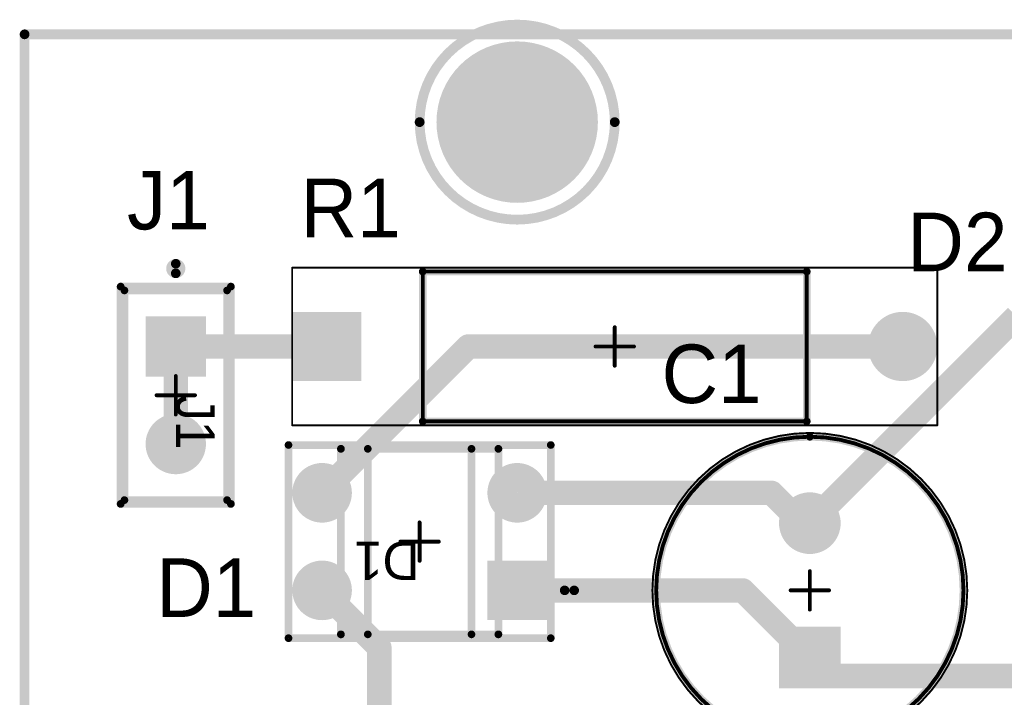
# Model space of a CAD drawing. Header units: millimetres. Extents: x 1.79 to 6.42, y 2.45 to 4.75.
# Tile 14 of 34: x 1.79 to 2.8, y 4.04 to 4.73. Entities that reach past the tile are written whole.
import ezdxf

# ---------------------------------------------------------------- set-up
doc = ezdxf.new("R2010")
doc.units = ezdxf.units.MM
doc.header["$MEASUREMENT"] = 0
for name, color, linetype in [('BottomLayer', 5, 'Continuous'), ('BottomSolder', 6, 'Continuous'), ('Mechanical13', 56, 'Continuous'), ('Mechanical15', 56, 'Continuous'), ('Mechanical16', 56, 'Continuous'), ('Mechanical2', 216, 'Continuous'), ('Mechanical3', 76, 'Continuous'), ('Mechanical5', 56, 'Continuous'), ('MultiLayer', 9, 'Continuous'), ('PadHoleLayer', 156, 'Continuous'), ('TopLayer', 1, 'Continuous'), ('TopOverlay', 2, 'Continuous'), ('TopSolder', 216, 'Continuous')]:
    doc.layers.add(name, color=color, linetype=linetype)

# ---------------------------------------------------------------- blocks, each defined once
blk = doc.blocks.new('VISH_A1_2_V2_29')
at = {"layer": 'BottomLayer', "const_width": 0.0315}
blk.add_lwpolyline([(0.2795, 0, 1), (0.311, 0, 1)], format="xyb", close=True, dxfattribs=at)
at = {"layer": 'BottomLayer'}
blk.add_solid([(-0.3268, -0.0315), (-0.2638, -0.0315), (-0.3268, 0.0315), (-0.2638, 0.0315)], dxfattribs=at)
at = {"layer": 'BottomSolder', "const_width": 0.0355}
blk.add_lwpolyline([(0.2775, 0, 1), (0.313, 0, 1)], format="xyb", close=True, dxfattribs=at)
at = {"layer": 'BottomSolder'}
blk.add_solid([(-0.3308, -0.0355), (-0.2598, -0.0355), (-0.3308, 0.0355), (-0.2598, 0.0355)], dxfattribs=at)
at = {"layer": 'Mechanical13', "const_width": 0.00394}
for points in [[(-0.1968, -0.0768), (-0.1968, 0.0768)], [(-0.1968, 0.0768), (0.1968, 0.0768)], [(0.1967, 0.0768), (0.1968, 0.0766)], [(0.1968, -0.0768), (0.1968, 0.0766)], [(-0.1968, -0.0768), (0.1968, -0.0768)]]:
    blk.add_lwpolyline(points, dxfattribs=at)
at = {"layer": 'Mechanical13', "const_width": 0.00197}
for points in [[(-0.1978, 0.0768, 1), (-0.1959, 0.0768, 1)], [(-0.1978, 0.0768, 1), (-0.1959, 0.0768, 1)], [(0.1957, 0.0768, 1), (0.1977, 0.0768, 1)], [(0.1959, 0.0768, 1), (0.1978, 0.0768, 1)], [(0.1959, 0.0766, 1), (0.1978, 0.0766, 1)], [(0.1959, 0.0766, 1), (0.1978, 0.0766, 1)], [(-0.1978, -0.0768, 1), (-0.1959, -0.0768, 1)], [(-0.1978, -0.0768, 1), (-0.1959, -0.0768, 1)], [(0.1959, -0.0768, 1), (0.1978, -0.0768, 1)], [(0.1959, -0.0768, 1), (0.1978, -0.0768, 1)]]:
    blk.add_lwpolyline(points, format="xyb", close=True, dxfattribs=at)
at = {"layer": 'Mechanical15'}
for points, const_width in [([(-0.3307, -0.0807), (-0.3307, 0.0807)], 0.00197), ([(-0.3307, 0.0807), (0.3307, 0.0807)], 0.00197), ([(0.3307, -0.0807), (0.3307, 0.0807)], 0.00197), ([(0, -0.0197), (0, 0.0197)], 0.00394), ([(-0.0197, 0), (0.0197, 0)], 0.00394), ([(-0.3307, -0.0807), (0.3307, -0.0807)], 0.00197)]:
    blk.add_lwpolyline(points, dxfattribs=dict(at, const_width=const_width))
for points, const_width in [([(-0.3312, 0.0807, 1), (-0.3302, 0.0807, 1)], 0.000984), ([(-0.3312, 0.0807, 1), (-0.3302, 0.0807, 1)], 0.000984), ([(0.3302, 0.0807, 1), (0.3312, 0.0807, 1)], 0.000984), ([(0.3302, 0.0807, 1), (0.3312, 0.0807, 1)], 0.000984), ([(-0.001, 0.0197, 1), (0.001, 0.0197, 1)], 0.00197), ([(-0.0207, 0, 1), (-0.0187, 0, 1)], 0.00197), ([(0.0187, 0, 1), (0.0207, 0, 1)], 0.00197), ([(-0.001, -0.0197, 1), (0.001, -0.0197, 1)], 0.00197), ([(-0.3312, -0.0807, 1), (-0.3302, -0.0807, 1)], 0.000984), ([(-0.3312, -0.0807, 1), (-0.3302, -0.0807, 1)], 0.000984), ([(0.3302, -0.0807, 1), (0.3312, -0.0807, 1)], 0.000984), ([(0.3302, -0.0807, 1), (0.3312, -0.0807, 1)], 0.000984)]:
    blk.add_lwpolyline(points, format="xyb", close=True, dxfattribs=dict(at, const_width=const_width))
at = {"layer": 'MultiLayer', "const_width": 0.0315}
blk.add_lwpolyline([(0.2795, 0, 1), (0.311, 0, 1)], format="xyb", close=True, dxfattribs=at)
at = {"layer": 'MultiLayer'}
blk.add_solid([(-0.3268, -0.0315), (-0.2638, -0.0315), (-0.3268, 0.0315), (-0.2638, 0.0315)], dxfattribs=at)
at = {"layer": 'PadHoleLayer', "const_width": 0.0217}
for points in [[(-0.3061, 0, 1), (-0.2844, 0, 1)], [(0.2844, 0, 1), (0.3061, 0, 1)]]:
    blk.add_lwpolyline(points, format="xyb", close=True, dxfattribs=at)
at = {"layer": 'TopLayer', "const_width": 0.0315}
blk.add_lwpolyline([(0.2795, 0, 1), (0.311, 0, 1)], format="xyb", close=True, dxfattribs=at)
at = {"layer": 'TopLayer'}
blk.add_solid([(-0.3268, -0.0315), (-0.2638, -0.0315), (-0.3268, 0.0315), (-0.2638, 0.0315)], dxfattribs=at)
at = {"layer": 'TopOverlay', "const_width": 0.00787}
for points in [[(-0.1968, 0.0768), (0.1968, 0.0768)], [(-0.1968, -0.0768), (-0.1968, 0.0768)], [(0.1968, -0.0768), (0.1968, 0.0768)], [(-0.1968, -0.0768), (0.1968, -0.0768)]]:
    blk.add_lwpolyline(points, dxfattribs=at)
at = {"layer": 'TopOverlay', "const_width": 0.00394}
for points in [[(-0.1988, 0.0768, 1), (-0.1949, 0.0768, 1)], [(-0.1988, 0.0768, 1), (-0.1949, 0.0768, 1)], [(0.1949, 0.0768, 1), (0.1988, 0.0768, 1)], [(0.1949, 0.0768, 1), (0.1988, 0.0768, 1)], [(-0.1988, -0.0768, 1), (-0.1949, -0.0768, 1)], [(-0.1988, -0.0768, 1), (-0.1949, -0.0768, 1)], [(0.1949, -0.0768, 1), (0.1988, -0.0768, 1)], [(0.1949, -0.0768, 1), (0.1988, -0.0768, 1)]]:
    blk.add_lwpolyline(points, format="xyb", close=True, dxfattribs=at)
at = {"layer": 'TopSolder', "const_width": 0.0355}
blk.add_lwpolyline([(0.2775, 0, 1), (0.313, 0, 1)], format="xyb", close=True, dxfattribs=at)
at = {"layer": 'TopSolder'}
blk.add_solid([(-0.3308, -0.0355), (-0.2598, -0.0355), (-0.3308, 0.0355), (-0.2598, 0.0355)], dxfattribs=at)
blk = doc.blocks.new('FP_TSW_102_07_G_S_MFG_39')
at = {"layer": 'BottomLayer', "const_width": 0.0309}
blk.add_lwpolyline([(0.0345, 0, 1), (0.0655, 0, 1)], format="xyb", close=True, dxfattribs=at)
at = {"layer": 'BottomLayer'}
blk.add_solid([(-0.0809, -0.0309), (-0.0191, -0.0309), (-0.0809, 0.0309), (-0.0191, 0.0309)], dxfattribs=at)
at = {"layer": 'BottomSolder', "const_width": 0.0309}
blk.add_lwpolyline([(0.0345, 0, 1), (0.0655, 0, 1)], format="xyb", close=True, dxfattribs=at)
at = {"layer": 'BottomSolder'}
blk.add_solid([(-0.0809, -0.0309), (-0.0191, -0.0309), (-0.0809, 0.0309), (-0.0191, 0.0309)], dxfattribs=at)
at = {"layer": 'Mechanical16', "const_width": 0.00394}
for points in [[(0, -0.0197), (0, 0.0197)], [(0.0197, 0), (-0.0197, 0)]]:
    blk.add_lwpolyline(points, dxfattribs=at)
at = {"layer": 'Mechanical16', "const_width": 0.00197}
for points in [[(-0.001, 0.0197, 1), (0.001, 0.0197, 1)], [(-0.0207, 0, 1), (-0.0187, 0, 1)], [(0.0187, 0, 1), (0.0207, 0, 1)], [(-0.001, -0.0197, 1), (0.001, -0.0197, 1)]]:
    blk.add_lwpolyline(points, format="xyb", close=True, dxfattribs=at)
at = {"layer": 'Mechanical2', "const_width": 0.00787}
for points in [[(0.1075, 0.0526), (-0.1075, 0.0526)], [(-0.1075, -0.0526), (-0.1075, 0.0526)], [(0.1075, -0.0526), (0.1075, 0.0526)], [(0.1075, -0.0526), (-0.1075, -0.0526)]]:
    blk.add_lwpolyline(points, dxfattribs=at)
at = {"layer": 'Mechanical2', "const_width": 0.00394}
for points in [[(-0.1094, 0.0526, 1), (-0.1055, 0.0526, 1)], [(-0.1094, 0.0526, 1), (-0.1055, 0.0526, 1)], [(0.1055, 0.0526, 1), (0.1094, 0.0526, 1)], [(0.1055, 0.0526, 1), (0.1094, 0.0526, 1)], [(-0.1094, -0.0526, 1), (-0.1055, -0.0526, 1)], [(-0.1094, -0.0526, 1), (-0.1055, -0.0526, 1)], [(0.1055, -0.0526, 1), (0.1094, -0.0526, 1)], [(0.1055, -0.0526, 1), (0.1094, -0.0526, 1)]]:
    blk.add_lwpolyline(points, format="xyb", close=True, dxfattribs=at)
at = {"layer": 'Mechanical3', "const_width": 0.00787}
for points in [[(0.1114, 0.0565), (-0.1114, 0.0565)], [(-0.1114, -0.0565), (-0.1114, 0.0565)], [(0.1114, -0.0565), (0.1114, 0.0565)], [(0.1114, -0.0565), (-0.1114, -0.0565)]]:
    blk.add_lwpolyline(points, dxfattribs=at)
at = {"layer": 'Mechanical3', "const_width": 0.00394}
for points in [[(-0.1134, 0.0565, 1), (-0.1094, 0.0565, 1)], [(-0.1134, 0.0565, 1), (-0.1094, 0.0565, 1)], [(0.1094, 0.0565, 1), (0.1134, 0.0565, 1)], [(0.1094, 0.0565, 1), (0.1134, 0.0565, 1)], [(-0.1134, -0.0565, 1), (-0.1094, -0.0565, 1)], [(-0.1134, -0.0565, 1), (-0.1094, -0.0565, 1)], [(0.1094, -0.0565, 1), (0.1134, -0.0565, 1)], [(0.1094, -0.0565, 1), (0.1134, -0.0565, 1)]]:
    blk.add_lwpolyline(points, format="xyb", close=True, dxfattribs=at)
at = {"layer": 'Mechanical5', "const_width": 0.00787}
for points in [[(0.1114, 0.0565), (-0.1114, 0.0565)], [(-0.1114, -0.0565), (-0.1114, 0.0565)], [(0.1114, -0.0565), (0.1114, 0.0565)], [(0.1114, -0.0565), (-0.1114, -0.0565)]]:
    blk.add_lwpolyline(points, dxfattribs=at)
at = {"layer": 'Mechanical5', "const_width": 0.00394}
for points in [[(-0.1134, 0.0565, 1), (-0.1094, 0.0565, 1)], [(-0.1134, 0.0565, 1), (-0.1094, 0.0565, 1)], [(0.1094, 0.0565, 1), (0.1134, 0.0565, 1)], [(0.1094, 0.0565, 1), (0.1134, 0.0565, 1)], [(-0.1134, -0.0565, 1), (-0.1094, -0.0565, 1)], [(-0.1134, -0.0565, 1), (-0.1094, -0.0565, 1)], [(0.1094, -0.0565, 1), (0.1134, -0.0565, 1)], [(0.1094, -0.0565, 1), (0.1134, -0.0565, 1)]]:
    blk.add_lwpolyline(points, format="xyb", close=True, dxfattribs=at)
at = {"layer": 'MultiLayer', "const_width": 0.0309}
blk.add_lwpolyline([(0.0345, 0, 1), (0.0655, 0, 1)], format="xyb", close=True, dxfattribs=at)
at = {"layer": 'MultiLayer'}
blk.add_solid([(-0.0809, -0.0309), (-0.0191, -0.0309), (-0.0809, 0.0309), (-0.0191, 0.0309)], dxfattribs=at)
at = {"layer": 'PadHoleLayer', "const_width": 0.0201}
for points in [[(-0.06, 0, 1), (-0.04, 0, 1)], [(0.04, 0, 1), (0.06, 0, 1)]]:
    blk.add_lwpolyline(points, format="xyb", close=True, dxfattribs=at)
at = {"layer": 'TopLayer', "const_width": 0.0309}
blk.add_lwpolyline([(0.0345, 0, 1), (0.0655, 0, 1)], format="xyb", close=True, dxfattribs=at)
at = {"layer": 'TopLayer'}
blk.add_solid([(-0.0809, -0.0309), (-0.0191, -0.0309), (-0.0809, 0.0309), (-0.0191, 0.0309)], dxfattribs=at)
at = {"layer": 'TopOverlay', "const_width": 0.00787}
for points in [[(0.1075, 0.0526), (-0.1075, 0.0526)], [(-0.1075, -0.0526), (-0.1075, 0.0526)], [(0.1075, -0.0526), (0.1075, 0.0526)], [(0.1075, -0.0526), (-0.1075, -0.0526)]]:
    blk.add_lwpolyline(points, dxfattribs=at)
at = {"layer": 'TopOverlay'}
for points, const_width in [([(-0.1094, 0.0526, 1), (-0.1055, 0.0526, 1)], 0.00394), ([(-0.1094, 0.0526, 1), (-0.1055, 0.0526, 1)], 0.00394), ([(0.1055, 0.0526, 1), (0.1094, 0.0526, 1)], 0.00394), ([(0.1055, 0.0526, 1), (0.1094, 0.0526, 1)], 0.00394), ([(-0.125, 0, 1), (-0.1348, 0, 1)], 0.00984), ([(-0.1373, 0, 1), (-0.1324, 0, 1)], 0.00492), ([(-0.1275, 0, 1), (-0.1225, 0, 1)], 0.00492), ([(-0.1094, -0.0526, 1), (-0.1055, -0.0526, 1)], 0.00394), ([(-0.1094, -0.0526, 1), (-0.1055, -0.0526, 1)], 0.00394), ([(0.1055, -0.0526, 1), (0.1094, -0.0526, 1)], 0.00394), ([(0.1055, -0.0526, 1), (0.1094, -0.0526, 1)], 0.00394)]:
    blk.add_lwpolyline(points, format="xyb", close=True, dxfattribs=dict(at, const_width=const_width))
at = {"layer": 'TopSolder', "const_width": 0.0309}
blk.add_lwpolyline([(0.0345, 0, 1), (0.0655, 0, 1)], format="xyb", close=True, dxfattribs=at)
at = {"layer": 'TopSolder'}
blk.add_solid([(-0.0809, -0.0309), (-0.0191, -0.0309), (-0.0809, 0.0309), (-0.0191, 0.0309)], dxfattribs=at)
at = {"layer": 'Mechanical5'}
blk.add_text('J1', height=0.03937, dxfattribs=at).set_placement((-0.0001, 0.0004))
blk = doc.blocks.new('FP_MB6M_E3_45_MFG_47')
at = {"layer": 'BottomLayer', "const_width": 0.0305}
for points in [[(0.0847, 0.05, 1), (0.1153, 0.05, 1)], [(-0.1153, -0.05, 1), (-0.0847, -0.05, 1)], [(0.0847, -0.05, 1), (0.1153, -0.05, 1)]]:
    blk.add_lwpolyline(points, format="xyb", close=True, dxfattribs=at)
at = {"layer": 'BottomLayer'}
blk.add_solid([(-0.1305, 0.0195), (-0.0695, 0.0195), (-0.1305, 0.0805), (-0.0695, 0.0805)], dxfattribs=at)
at = {"layer": 'BottomSolder', "const_width": 0.0305}
for points in [[(0.0847, 0.05, 1), (0.1153, 0.05, 1)], [(-0.1153, -0.05, 1), (-0.0847, -0.05, 1)], [(0.0847, -0.05, 1), (0.1153, -0.05, 1)]]:
    blk.add_lwpolyline(points, format="xyb", close=True, dxfattribs=at)
at = {"layer": 'BottomSolder'}
blk.add_solid([(-0.1305, 0.0195), (-0.0695, 0.0195), (-0.1305, 0.0805), (-0.0695, 0.0805)], dxfattribs=at)
at = {"layer": 'Mechanical16', "const_width": 0.00394}
for points in [[(0, 0.0197), (0, -0.0197)], [(0.0197, 0), (-0.0197, 0)]]:
    blk.add_lwpolyline(points, dxfattribs=at)
at = {"layer": 'Mechanical16', "const_width": 0.00197}
for points in [[(-0.001, 0.0197, 1), (0.001, 0.0197, 1)], [(-0.0207, 0, 1), (-0.0187, 0, 1)], [(0.0187, 0, 1), (0.0207, 0, 1)], [(-0.001, -0.0197, 1), (0.001, -0.0197, 1)]]:
    blk.add_lwpolyline(points, format="xyb", close=True, dxfattribs=at)
at = {"layer": 'Mechanical2', "const_width": 0.00787}
for points in [[(-0.0807, 0.0951), (-0.0807, -0.0951)], [(0.0807, 0.0951), (-0.0807, 0.0951)], [(0.0807, 0.0951), (0.0807, -0.0951)], [(0.0807, -0.0951), (-0.0807, -0.0951)]]:
    blk.add_lwpolyline(points, dxfattribs=at)
at = {"layer": 'Mechanical2', "const_width": 0.00394}
for points in [[(-0.0827, 0.0951, 1), (-0.0787, 0.0951, 1)], [(-0.0827, 0.0951, 1), (-0.0787, 0.0951, 1)], [(0.0787, 0.0951, 1), (0.0827, 0.0951, 1)], [(0.0787, 0.0951, 1), (0.0827, 0.0951, 1)], [(-0.0827, -0.0951, 1), (-0.0787, -0.0951, 1)], [(-0.0827, -0.0951, 1), (-0.0787, -0.0951, 1)], [(0.0787, -0.0951, 1), (0.0827, -0.0951, 1)], [(0.0787, -0.0951, 1), (0.0827, -0.0951, 1)]]:
    blk.add_lwpolyline(points, format="xyb", close=True, dxfattribs=at)
at = {"layer": 'Mechanical3', "const_width": 0.00787}
for points in [[(-0.1344, 0.099), (-0.1344, -0.099)], [(0.1344, 0.099), (-0.1344, 0.099)], [(0.1344, 0.099), (0.1344, -0.099)], [(0.1344, -0.099), (-0.1344, -0.099)]]:
    blk.add_lwpolyline(points, dxfattribs=at)
at = {"layer": 'Mechanical3', "const_width": 0.00394}
for points in [[(-0.1364, 0.099, 1), (-0.1325, 0.099, 1)], [(-0.1364, 0.099, 1), (-0.1325, 0.099, 1)], [(0.1325, 0.099, 1), (0.1364, 0.099, 1)], [(0.1325, 0.099, 1), (0.1364, 0.099, 1)], [(-0.1364, -0.099, 1), (-0.1325, -0.099, 1)], [(-0.1364, -0.099, 1), (-0.1325, -0.099, 1)], [(0.1325, -0.099, 1), (0.1364, -0.099, 1)], [(0.1325, -0.099, 1), (0.1364, -0.099, 1)]]:
    blk.add_lwpolyline(points, format="xyb", close=True, dxfattribs=at)
at = {"layer": 'Mechanical5', "const_width": 0.00787}
for points in [[(-0.1344, 0.099), (-0.1344, -0.099)], [(0.1344, 0.099), (-0.1344, 0.099)], [(0.1344, 0.099), (0.1344, -0.099)], [(0.1344, -0.099), (-0.1344, -0.099)]]:
    blk.add_lwpolyline(points, dxfattribs=at)
at = {"layer": 'Mechanical5', "const_width": 0.00394}
for points in [[(-0.1364, 0.099, 1), (-0.1325, 0.099, 1)], [(-0.1364, 0.099, 1), (-0.1325, 0.099, 1)], [(0.1325, 0.099, 1), (0.1364, 0.099, 1)], [(0.1325, 0.099, 1), (0.1364, 0.099, 1)], [(-0.1364, -0.099, 1), (-0.1325, -0.099, 1)], [(-0.1364, -0.099, 1), (-0.1325, -0.099, 1)], [(0.1325, -0.099, 1), (0.1364, -0.099, 1)], [(0.1325, -0.099, 1), (0.1364, -0.099, 1)]]:
    blk.add_lwpolyline(points, format="xyb", close=True, dxfattribs=at)
at = {"layer": 'MultiLayer', "const_width": 0.0305}
for points in [[(0.0847, 0.05, 1), (0.1153, 0.05, 1)], [(-0.1153, -0.05, 1), (-0.0847, -0.05, 1)], [(0.0847, -0.05, 1), (0.1153, -0.05, 1)]]:
    blk.add_lwpolyline(points, format="xyb", close=True, dxfattribs=at)
at = {"layer": 'MultiLayer'}
blk.add_solid([(-0.1305, 0.0195), (-0.0695, 0.0195), (-0.1305, 0.0805), (-0.0695, 0.0805)], dxfattribs=at)
at = {"layer": 'PadHoleLayer', "const_width": 0.0197}
for points in [[(-0.1098, 0.05, 1), (-0.0902, 0.05, 1)], [(0.0902, 0.05, 1), (0.1098, 0.05, 1)], [(-0.1098, -0.05, 1), (-0.0902, -0.05, 1)], [(0.0902, -0.05, 1), (0.1098, -0.05, 1)]]:
    blk.add_lwpolyline(points, format="xyb", close=True, dxfattribs=at)
at = {"layer": 'TopLayer', "const_width": 0.0305}
for points in [[(0.0847, 0.05, 1), (0.1153, 0.05, 1)], [(-0.1153, -0.05, 1), (-0.0847, -0.05, 1)], [(0.0847, -0.05, 1), (0.1153, -0.05, 1)]]:
    blk.add_lwpolyline(points, format="xyb", close=True, dxfattribs=at)
at = {"layer": 'TopLayer'}
blk.add_solid([(-0.1305, 0.0195), (-0.0695, 0.0195), (-0.1305, 0.0805), (-0.0695, 0.0805)], dxfattribs=at)
at = {"layer": 'TopOverlay', "const_width": 0.00787}
for points in [[(-0.0532, 0.0951), (-0.0532, -0.0951)], [(0.0532, 0.0951), (-0.0532, 0.0951)], [(0.0532, 0.0951), (0.0532, -0.0951)], [(0.0532, -0.0951), (-0.0532, -0.0951)]]:
    blk.add_lwpolyline(points, dxfattribs=at)
at = {"layer": 'TopOverlay'}
for points, const_width in [([(-0.0551, 0.0951, 1), (-0.0512, 0.0951, 1)], 0.00394), ([(-0.0551, 0.0951, 1), (-0.0512, 0.0951, 1)], 0.00394), ([(0.0512, 0.0951, 1), (0.0551, 0.0951, 1)], 0.00394), ([(0.0512, 0.0951, 1), (0.0551, 0.0951, 1)], 0.00394), ([(-0.1486, 0.05, 1), (-0.1585, 0.05, 1)], 0.00984), ([(-0.1609, 0.05, 1), (-0.156, 0.05, 1)], 0.00492), ([(-0.1511, 0.05, 1), (-0.1462, 0.05, 1)], 0.00492), ([(-0.0551, -0.0951, 1), (-0.0512, -0.0951, 1)], 0.00394), ([(-0.0551, -0.0951, 1), (-0.0512, -0.0951, 1)], 0.00394), ([(0.0512, -0.0951, 1), (0.0551, -0.0951, 1)], 0.00394), ([(0.0512, -0.0951, 1), (0.0551, -0.0951, 1)], 0.00394)]:
    blk.add_lwpolyline(points, format="xyb", close=True, dxfattribs=dict(at, const_width=const_width))
at = {"layer": 'TopSolder', "const_width": 0.0305}
for points in [[(0.0847, 0.05, 1), (0.1153, 0.05, 1)], [(-0.1153, -0.05, 1), (-0.0847, -0.05, 1)], [(0.0847, -0.05, 1), (0.1153, -0.05, 1)]]:
    blk.add_lwpolyline(points, format="xyb", close=True, dxfattribs=at)
at = {"layer": 'TopSolder'}
blk.add_solid([(-0.1305, 0.0195), (-0.0695, 0.0195), (-0.1305, 0.0805), (-0.0695, 0.0805)], dxfattribs=at)
at = {"layer": 'Mechanical5'}
blk.add_text('D1', height=0.03937, dxfattribs=at).set_placement((0, 0))
blk = doc.blocks.new('CAPPR65_350_1150X800X1250_53')
at = {"layer": 'BottomLayer', "const_width": 0.0276}
blk.add_lwpolyline([(0.0551, 0, 1), (0.0827, 0, 1)], format="xyb", close=True, dxfattribs=at)
at = {"layer": 'BottomLayer'}
blk.add_solid([(-0.0965, -0.0276), (-0.0413, -0.0276), (-0.0965, 0.0276), (-0.0413, 0.0276)], dxfattribs=at)
at = {"layer": 'BottomSolder', "const_width": 0.0316}
blk.add_lwpolyline([(0.0531, 0, 1), (0.0847, 0, 1)], format="xyb", close=True, dxfattribs=at)
at = {"layer": 'BottomSolder'}
blk.add_solid([(-0.1005, -0.0316), (-0.0373, -0.0316), (-0.1005, 0.0316), (-0.0373, 0.0316)], dxfattribs=at)
at = {"layer": 'Mechanical13'}
for points, const_width in [([(0.1575, 0, 1), (-0.1575, 0, 1)], 0.00394), ([(-0.1585, 0, 1), (-0.1565, 0, 1)], 0.00197), ([(0.1565, 0, 1), (0.1585, 0, 1)], 0.00197)]:
    blk.add_lwpolyline(points, format="xyb", close=True, dxfattribs=dict(at, const_width=const_width))
at = {"layer": 'Mechanical15'}
for points, const_width in [([(0.1614, 0, 1), (-0.1614, 0, 1)], 0.00197), ([(-0.001, 0.0197, 1), (0.001, 0.0197, 1)], 0.00197), ([(-0.1619, 0, 1), (-0.1609, 0, 1)], 0.000984), ([(-0.0207, 0, 1), (-0.0187, 0, 1)], 0.00197), ([(0.0187, 0, 1), (0.0207, 0, 1)], 0.00197), ([(0.1609, 0, 1), (0.1619, 0, 1)], 0.000984), ([(-0.001, -0.0197, 1), (0.001, -0.0197, 1)], 0.00197)]:
    blk.add_lwpolyline(points, format="xyb", close=True, dxfattribs=dict(at, const_width=const_width))
at = {"layer": 'Mechanical15', "const_width": 0.00394}
for points in [[(0, 0.0197), (0, -0.0197)], [(-0.0197, 0), (0.0197, 0)]]:
    blk.add_lwpolyline(points, dxfattribs=at)
at = {"layer": 'MultiLayer', "const_width": 0.0276}
blk.add_lwpolyline([(0.0551, 0, 1), (0.0827, 0, 1)], format="xyb", close=True, dxfattribs=at)
at = {"layer": 'MultiLayer'}
blk.add_solid([(-0.0965, -0.0276), (-0.0413, -0.0276), (-0.0965, 0.0276), (-0.0413, 0.0276)], dxfattribs=at)
at = {"layer": 'PadHoleLayer', "const_width": 0.0177}
for points in [[(-0.0778, 0, 1), (-0.06, 0, 1)], [(0.06, 0, 1), (0.0778, 0, 1)]]:
    blk.add_lwpolyline(points, format="xyb", close=True, dxfattribs=at)
at = {"layer": 'TopLayer', "const_width": 0.0276}
blk.add_lwpolyline([(0.0551, 0, 1), (0.0827, 0, 1)], format="xyb", close=True, dxfattribs=at)
at = {"layer": 'TopLayer'}
blk.add_solid([(-0.0965, -0.0276), (-0.0413, -0.0276), (-0.0965, 0.0276), (-0.0413, 0.0276)], dxfattribs=at)
at = {"layer": 'TopOverlay'}
for points, const_width in [([(0.1575, 0, 1), (-0.1575, 0, 1)], 0.00787), ([(-0.202, 0.025, 1), (-0.198, 0.025, 1)], 0.00394), ([(-0.227, 0, 1), (-0.223, 0, 1)], 0.00394), ([(-0.177, 0, 1), (-0.173, 0, 1)], 0.00394), ([(-0.1594, 0, 1), (-0.1555, 0, 1)], 0.00394), ([(0.1555, 0, 1), (0.1594, 0, 1)], 0.00394), ([(-0.202, -0.025, 1), (-0.198, -0.025, 1)], 0.00394)]:
    blk.add_lwpolyline(points, format="xyb", close=True, dxfattribs=dict(at, const_width=const_width))
at = {"layer": 'TopOverlay', "const_width": 0.00787}
for points in [[(-0.2, 0.025), (-0.2, -0.025)], [(-0.225, 0), (-0.175, 0)]]:
    blk.add_lwpolyline(points, dxfattribs=at)
at = {"layer": 'TopSolder', "const_width": 0.0316}
blk.add_lwpolyline([(0.0531, 0, 1), (0.0847, 0, 1)], format="xyb", close=True, dxfattribs=at)
at = {"layer": 'TopSolder'}
blk.add_solid([(-0.1005, -0.0316), (-0.0373, -0.0316), (-0.1005, 0.0316), (-0.0373, 0.0316)], dxfattribs=at)

msp = doc.modelspace()

# ---------------------------------------------------------------- linework, layer by layer
at = {"layer": 'BottomLayer'}
for points, const_width in [([(2.2606, 4.63, 1), (2.3394, 4.63, 1)], 0.0787), ([(1.9438, 4.4, 1), (1.9563, 4.4, 1)], 0.0125), ([(1.9438, 4.4, 1), (1.9563, 4.4, 1)], 0.0125), ([(2.0985, 4.4, 1), (2.111, 4.4, 1)], 0.0125), ([(2.0985, 4.4, 1), (2.111, 4.4, 1)], 0.0125), ([(2.1018, 4.4, 1), (2.1143, 4.4, 1)], 0.0125), ([(2.1018, 4.4, 1), (2.1143, 4.4, 1)], 0.0125), ([(2.1035, 4.4017, 1), (2.116, 4.4017, 1)], 0.0125), ([(2.2437, 4.4, 1), (2.2563, 4.4, 1)], 0.0125), ([(2.2437, 4.4, 1), (2.2563, 4.4, 1)], 0.0125), ([(2.689, 4.4, 1), (2.7015, 4.4, 1)], 0.0125), ([(1.9438, 4.3, 1), (1.9563, 4.3, 1)], 0.0125), ([(2.0938, 4.25, 1), (2.1063, 4.25, 1)], 0.0125), ([(2.2938, 4.25, 1), (2.3062, 4.25, 1)], 0.0125), ([(2.5545, 4.25, 1), (2.567, 4.25, 1)], 0.0125), ([(2.5545, 4.25, 1), (2.567, 4.25, 1)], 0.0125), ([(2.5856, 4.2189, 1), (2.5981, 4.2189, 1)], 0.0125), ([(2.5856, 4.2189, 1), (2.5981, 4.2189, 1)], 0.0125), ([(2.5938, 4.2189, 1), (2.6063, 4.2189, 1)], 0.0125), ([(2.5938, 4.2189, 1), (2.6063, 4.2189, 1)], 0.0125), ([(2.0938, 4.15, 1), (2.1063, 4.15, 1)], 0.0125), ([(2.2938, 4.15, 1), (2.3062, 4.15, 1)], 0.0125), ([(2.5249, 4.15, 1), (2.5374, 4.15, 1)], 0.0125), ([(2.5249, 4.15, 1), (2.5374, 4.15, 1)], 0.0125), ([(2.1525, 4.0913, 1), (2.165, 4.0913, 1)], 0.0125), ([(2.1525, 4.0913, 1), (2.165, 4.0913, 1)], 0.0125), ([(2.5938, 4.0811, 1), (2.6063, 4.0811, 1)], 0.0125), ([(2.5938, 4.0811, 1), (2.6063, 4.0811, 1)], 0.0125), ([(2.6126, 4.0622, 1), (2.6251, 4.0622, 1)], 0.0125), ([(2.6126, 4.0622, 1), (2.6251, 4.0622, 1)], 0.0125)]:
    msp.add_lwpolyline(points, format="xyb", close=True, dxfattribs=dict(at, const_width=const_width))
at = {"layer": 'BottomLayer', "const_width": 0.025}
for points in [[(2.6, 4.2189), (2.812, 4.4309)], [(1.95, 4.3), (1.95, 4.4)], [(1.95, 4.4), (2.1047, 4.4)], [(2.1, 4.25), (2.25, 4.4)], [(2.1047, 4.4), (2.1081, 4.4)], [(2.1081, 4.4), (2.1098, 4.4017)], [(2.25, 4.4), (2.6953, 4.4)], [(2.3, 4.25), (2.5607, 4.25)], [(2.5607, 4.25), (2.5919, 4.2189)], [(2.5919, 4.2189), (2.6, 4.2189)], [(2.1, 4.15), (2.1587, 4.0913)], [(2.3, 4.15), (2.5311, 4.15)], [(2.5311, 4.15), (2.6, 4.0811)], [(2.1587, 3.8092), (2.1587, 4.0913)], [(2.6, 4.0811), (2.6189, 4.0622)], [(2.6189, 4.0622), (2.85, 4.0622)]]:
    msp.add_lwpolyline(points, dxfattribs=at)
at = {"layer": 'BottomSolder', "const_width": 0.0827}
msp.add_lwpolyline([(2.2586, 4.63, 1), (2.3414, 4.63, 1)], format="xyb", close=True, dxfattribs=at)
at = {"layer": 'MultiLayer', "const_width": 0.0787}
msp.add_lwpolyline([(2.2606, 4.63, 1), (2.3394, 4.63, 1)], format="xyb", close=True, dxfattribs=at)
at = {"layer": 'PadHoleLayer', "const_width": 0.0591}
msp.add_lwpolyline([(2.2705, 4.63, 1), (2.3295, 4.63, 1)], format="xyb", close=True, dxfattribs=at)
at = {"layer": 'TopLayer', "const_width": 0.0787}
msp.add_lwpolyline([(2.2606, 4.63, 1), (2.3394, 4.63, 1)], format="xyb", close=True, dxfattribs=at)
at = {"layer": 'TopOverlay'}
for points, const_width in [([(2.4, 4.63, 1), (2.2, 4.63, 1)], 0.01), ([(1.7925, 4.72, 1), (1.7975, 4.72, 1)], 0.005), ([(1.7925, 4.72, 1), (1.7975, 4.72, 1)], 0.005), ([(2.1975, 4.63, 1), (2.2025, 4.63, 1)], 0.005), ([(2.3975, 4.63, 1), (2.4025, 4.63, 1)], 0.005)]:
    msp.add_lwpolyline(points, format="xyb", close=True, dxfattribs=dict(at, const_width=const_width))
at = {"layer": 'TopOverlay', "const_width": 0.01}
for points in [[(1.795, 4.72), (3.295, 4.72)], [(1.795, 2.47), (1.795, 4.72)]]:
    msp.add_lwpolyline(points, dxfattribs=at)
at = {"layer": 'TopSolder', "const_width": 0.0827}
msp.add_lwpolyline([(2.2586, 4.63, 1), (2.3414, 4.63, 1)], format="xyb", close=True, dxfattribs=at)

# ---------------------------------------------------------------- block references
for name, p, rotation in [('FP_TSW_102_07_G_S_MFG_39', (1.95, 4.35), 270), ('CAPPR65_350_1150X800X1250_53', (2.6, 4.15), 90), ('FP_MB6M_E3_45_MFG_47', (2.2, 4.2), 180)]:
    msp.add_blockref(name, p, dxfattribs=dict(rotation=rotation))
msp.add_blockref('VISH_A1_2_V2_29', (2.4, 4.4))

# ---------------------------------------------------------------- texts
at = {"layer": 'TopOverlay'}
for s, p in [('J1', (1.9, 4.52)), ('R1', (2.078, 4.512)), ('D2', (2.7, 4.4772)), ('C1', (2.448, 4.342)), ('D1', (1.93, 4.1228))]:
    msp.add_text(s, height=0.06, dxfattribs=at).set_placement(p)

doc.saveas('drawing.dxf')
